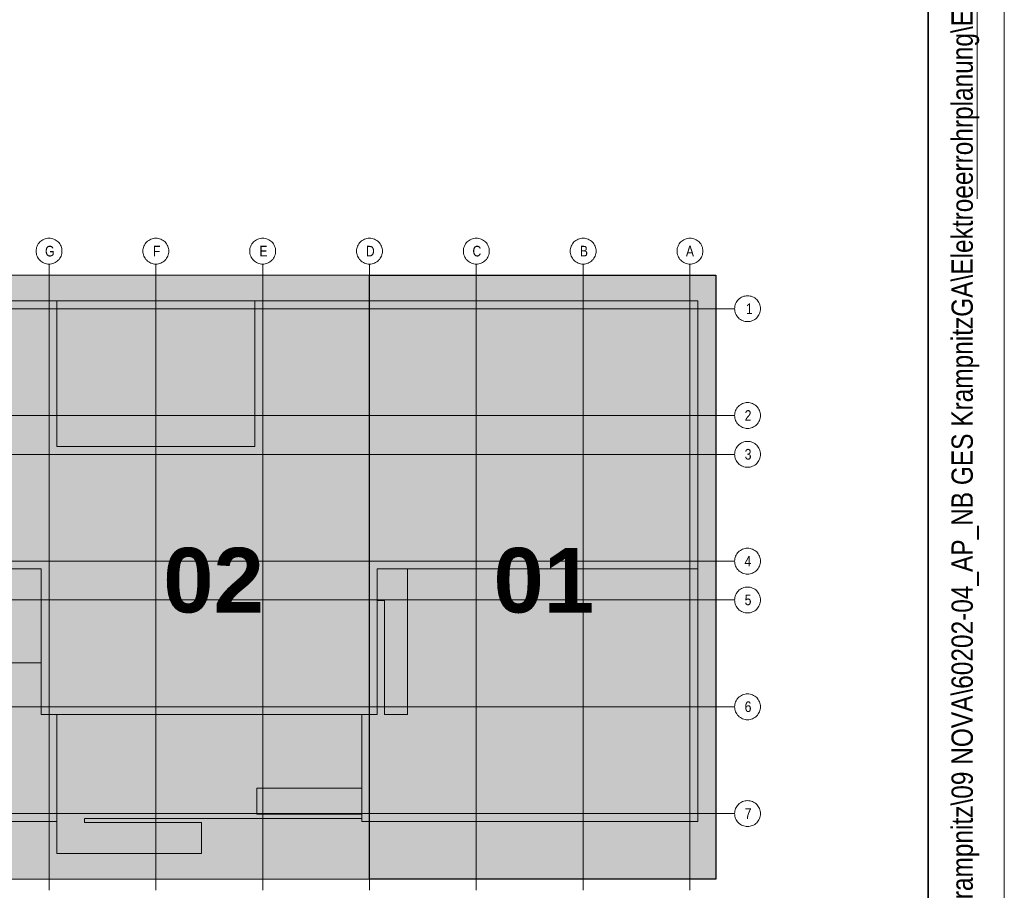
# Model space of a CAD drawing. Extents: x -620 to 3480, y 62 to 1107.
# Tile 45 of 256: x 236 to 300, y 239 to 296. Entities that reach past the tile are written whole.
import ezdxf
from ezdxf.lldxf.tags import DXFTag

# ---------------------------------------------------------------- set-up
doc = ezdxf.new("R2010")
doc.units = 0
doc.layers.get('0').update_dxf_attribs({"lineweight": 35})
for name, color, linetype, lineweight in [('iwb_Plankopf Linie', 7, 'Continuous', 13), ('iwb_Plankopf Rahmen', 7, 'Continuous', 35), ('iwb_Plankopf Text', 7, 'Continuous', 18), ('PK_LP', 7, 'Continuous', 9), ('PK_LP_Achsen', 7, 'STRICHPUNKT2', 5)]:
    doc.layers.add(name, color=color, linetype=linetype, lineweight=lineweight)
for name, color, linetype, lineweight, true_color in [('PK_LP_T01', 1, 'Continuous', 9, 0xff0000), ('PK_LP_T01_Rest', 9, 'Continuous', 9, 0x808080), ('PK_LP_Tennung', 9, 'Continuous', 18, 0x808080)]:
    doc.layers.add(name, color=color, linetype=linetype, lineweight=lineweight, true_color=true_color)
doc.styles.get("Standard").update_dxf_attribs({"font": 'ARIALN.TTF'})
tags = doc.linetypes.add('grob', pattern=[14, 3, -8, 3]).pattern_tags.tags
tags[8:9] = [DXFTag(74, 4), DXFTag(75, 0), DXFTag(340, '0'), DXFTag(46, 0.0), DXFTag(50, 0.0), DXFTag(44, 0.0), DXFTag(45, 0.0)]
tags[6:7] = [DXFTag(74, 4), DXFTag(75, 0), DXFTag(340, '0'), DXFTag(46, 0.0), DXFTag(50, 0.0), DXFTag(44, 0.0), DXFTag(45, 0.0)]
tags[4:5] = [DXFTag(74, 4), DXFTag(75, 0), DXFTag(340, '0'), DXFTag(46, 0.0), DXFTag(50, 0.0), DXFTag(44, 0.0), DXFTag(45, 0.0)]
tags = doc.linetypes.add('STRICHPUNKT2', pattern=[12.7, 6.35, -3.175, 0, -3.175]).pattern_tags.tags
tags[10:11] = [DXFTag(74, 4), DXFTag(75, 0), DXFTag(340, '0'), DXFTag(46, 0.0), DXFTag(50, 0.0), DXFTag(44, 0.0), DXFTag(45, 0.0)]
tags[8:9] = [DXFTag(74, 4), DXFTag(75, 0), DXFTag(340, '0'), DXFTag(46, 0.0), DXFTag(50, 0.0), DXFTag(44, 0.0), DXFTag(45, 0.0)]
tags[6:7] = [DXFTag(74, 4), DXFTag(75, 0), DXFTag(340, '0'), DXFTag(46, 0.0), DXFTag(50, 0.0), DXFTag(44, 0.0), DXFTag(45, 0.0)]
tags[4:5] = [DXFTag(74, 4), DXFTag(75, 0), DXFTag(340, '0'), DXFTag(46, 0.0), DXFTag(50, 0.0), DXFTag(44, 0.0), DXFTag(45, 0.0)]

# ---------------------------------------------------------------- blocks, each defined once
blk = doc.blocks.new('Blockreferenz-A06G9GKR8I')
at = {"color": 0, "linetype": 'ByBlock', "lineweight": -2, "ltscale": 0.13}
blk.add_solid([(258.68, 240.014), (258.68, 279.685), (281.418, 240.014), (281.418, 279.685)], dxfattribs=at)
at = {"layer": 'PK_LP', "linetype": 'grob', "lineweight": 5, "ltscale": 0.13}
for p, q in [((216.605, 279.685), (237.643, 279.685)), ((237.643, 279.685), (258.68, 279.685)), ((237.643, 240.014), (237.643, 279.685)), ((237.643, 279.685), (237.643, 240.014)), ((258.68, 279.685), (258.68, 240.014)), ((237.643, 240.014), (216.605, 240.014)), ((258.68, 240.014), (237.643, 240.014))]:
    blk.add_line(p, q, dxfattribs=at)
at = {"layer": 'PK_LP', "linetype": 'grob', "lineweight": 30, "ltscale": 0.3}
for p, q in [((258.68, 279.685), (281.418, 279.685)), ((258.68, 240.014), (258.68, 279.685)), ((281.418, 279.685), (281.418, 240.014)), ((281.418, 240.014), (258.68, 240.014))]:
    blk.add_line(p, q, dxfattribs=at)
at = {"layer": 'PK_LP', "linetype": 'ByBlock', "lineweight": -2, "ltscale": 0.13}
blk.add_line((258.68, 240.014), (258.68, 279.685), dxfattribs=at)
at = {"layer": 'PK_LP', "linetype": 'ByBlock', "lineweight": 13, "ltscale": 0.13}
for p, q in [((209.085, 277.985), (238.15, 277.985)), ((238.15, 277.985), (251.16, 277.985)), ((238.15, 268.423), (238.15, 277.985)), ((238.15, 277.985), (238.15, 268.423)), ((251.16, 277.985), (251.16, 268.423)), ((251.16, 268.423), (251.16, 277.985)), ((251.16, 277.985), (280.225, 277.985)), ((280.225, 277.985), (280.225, 260.395)), ((251.16, 268.423), (238.15, 268.423)), ((238.15, 268.423), (251.16, 268.423)), ((237.135, 260.395), (217.113, 260.395)), ((237.135, 250.833), (237.135, 260.395)), ((280.225, 260.395), (259.188, 260.395)), ((259.188, 260.395), (259.188, 250.833)), ((261.185, 260.395), (259.188, 260.395)), ((259.188, 260.395), (259.188, 258.319)), ((280.225, 260.395), (259.188, 260.395)), ((259.188, 260.395), (259.188, 250.833)), ((261.185, 250.833), (261.185, 260.395)), ((280.225, 243.82), (280.225, 260.395)), ((259.188, 258.319), (259.655, 258.319)), ((259.655, 258.319), (259.655, 250.833)), ((237.135, 254.222), (221.25, 254.222)), ((237.135, 250.833), (237.135, 254.222)), ((238.15, 250.833), (237.135, 250.833)), ((259.188, 250.833), (237.135, 250.833)), ((238.15, 250.833), (238.15, 241.714)), ((258.173, 250.833), (238.15, 250.833)), ((238.15, 243.82), (238.15, 250.833)), ((258.173, 243.996), (258.173, 250.833)), ((259.188, 250.833), (258.173, 250.833)), ((258.173, 250.833), (258.173, 245.994)), ((259.655, 250.833), (261.185, 250.833)), ((251.288, 245.994), (251.288, 244.294)), ((258.173, 245.994), (251.288, 245.994)), ((216.098, 243.82), (238.15, 243.82)), ((239.976, 243.754), (239.976, 243.996)), ((239.976, 243.996), (258.173, 243.996)), ((247.66, 243.754), (239.976, 243.754)), ((247.66, 241.714), (247.66, 243.754)), ((251.288, 244.294), (258.173, 244.294)), ((258.173, 244.294), (258.173, 243.82)), ((258.173, 243.82), (280.225, 243.82)), ((238.15, 241.714), (247.66, 241.714))]:
    blk.add_line(p, q, dxfattribs=at)
at = {"layer": 'PK_LP_Achsen', "linetype": 'ByBlock', "ltscale": 0.13}
for p, q in [((236.986, 281.797), (237.042, 281.859)), ((237.042, 281.859), (237.103, 281.915)), ((237.103, 281.915), (237.17, 281.964)), ((237.17, 281.964), (237.242, 282.007)), ((237.242, 282.007), (237.317, 282.043)), ((237.317, 282.043), (237.396, 282.071)), ((237.396, 282.071), (237.477, 282.091)), ((237.477, 282.091), (237.559, 282.103)), ((237.559, 282.103), (237.643, 282.108)), ((237.643, 282.108), (237.726, 282.103)), ((237.726, 282.103), (237.809, 282.091)), ((237.809, 282.091), (237.889, 282.071)), ((237.889, 282.071), (237.968, 282.043)), ((237.968, 282.043), (238.043, 282.007)), ((238.043, 282.007), (238.115, 281.964)), ((238.115, 281.964), (238.182, 281.915)), ((238.182, 281.915), (238.244, 281.859)), ((238.244, 281.859), (238.3, 281.797)), ((243.998, 281.797), (244.054, 281.859)), ((244.054, 281.859), (244.116, 281.915)), ((244.116, 281.915), (244.183, 281.964)), ((244.183, 281.964), (244.255, 282.007)), ((244.255, 282.007), (244.33, 282.043)), ((244.33, 282.043), (244.408, 282.071)), ((244.408, 282.071), (244.489, 282.091)), ((244.489, 282.091), (244.572, 282.103)), ((244.572, 282.103), (244.655, 282.108)), ((244.655, 282.108), (244.739, 282.103)), ((244.739, 282.103), (244.821, 282.091)), ((244.821, 282.091), (244.902, 282.071)), ((244.902, 282.071), (244.98, 282.043)), ((244.98, 282.043), (245.056, 282.007)), ((245.056, 282.007), (245.127, 281.964)), ((245.127, 281.964), (245.194, 281.915)), ((245.194, 281.915), (245.256, 281.859)), ((245.256, 281.859), (245.312, 281.797)), ((251.011, 281.797), (251.067, 281.859)), ((251.067, 281.859), (251.128, 281.915)), ((251.128, 281.915), (251.195, 281.964)), ((251.195, 281.964), (251.267, 282.007)), ((251.267, 282.007), (251.342, 282.043)), ((251.342, 282.043), (251.421, 282.071)), ((251.421, 282.071), (251.502, 282.091)), ((251.502, 282.091), (251.584, 282.103)), ((251.584, 282.103), (251.668, 282.108)), ((251.668, 282.108), (251.751, 282.103)), ((251.751, 282.103), (251.834, 282.091)), ((251.834, 282.091), (251.914, 282.071)), ((251.914, 282.071), (251.993, 282.043)), ((251.993, 282.043), (252.068, 282.007)), ((252.068, 282.007), (252.14, 281.964)), ((252.14, 281.964), (252.207, 281.915)), ((252.207, 281.915), (252.269, 281.859)), ((252.269, 281.859), (252.325, 281.797)), ((258.023, 281.797), (258.079, 281.859)), ((258.079, 281.859), (258.141, 281.915)), ((258.141, 281.915), (258.208, 281.964)), ((258.208, 281.964), (258.28, 282.007)), ((258.28, 282.007), (258.355, 282.043)), ((258.355, 282.043), (258.433, 282.071)), ((258.433, 282.071), (258.514, 282.091)), ((258.514, 282.091), (258.597, 282.103)), ((258.597, 282.103), (258.68, 282.108)), ((258.68, 282.108), (258.764, 282.103)), ((258.764, 282.103), (258.846, 282.091)), ((258.846, 282.091), (258.927, 282.071)), ((258.927, 282.071), (259.005, 282.043)), ((259.005, 282.043), (259.081, 282.007)), ((259.081, 282.007), (259.152, 281.964)), ((259.152, 281.964), (259.219, 281.915)), ((259.219, 281.915), (259.281, 281.859)), ((259.281, 281.859), (259.337, 281.797)), ((265.036, 281.797), (265.092, 281.859)), ((265.092, 281.859), (265.153, 281.915)), ((265.153, 281.915), (265.22, 281.964)), ((265.22, 281.964), (265.292, 282.007)), ((265.292, 282.007), (265.367, 282.043)), ((265.367, 282.043), (265.446, 282.071)), ((265.446, 282.071), (265.527, 282.091)), ((265.527, 282.091), (265.609, 282.103)), ((265.609, 282.103), (265.693, 282.108)), ((265.693, 282.108), (265.776, 282.103)), ((265.776, 282.103), (265.859, 282.091)), ((265.859, 282.091), (265.939, 282.071)), ((265.939, 282.071), (266.018, 282.043)), ((266.018, 282.043), (266.093, 282.007)), ((266.093, 282.007), (266.165, 281.964)), ((266.165, 281.964), (266.232, 281.915)), ((266.232, 281.915), (266.294, 281.859)), ((266.294, 281.859), (266.35, 281.797)), ((272.048, 281.797), (272.104, 281.859)), ((272.104, 281.859), (272.166, 281.915)), ((272.166, 281.915), (272.233, 281.964)), ((272.233, 281.964), (272.305, 282.007)), ((272.305, 282.007), (272.38, 282.043)), ((272.38, 282.043), (272.458, 282.071)), ((272.458, 282.071), (272.539, 282.091)), ((272.539, 282.091), (272.622, 282.103)), ((272.622, 282.103), (272.705, 282.108)), ((272.705, 282.108), (272.789, 282.103)), ((272.789, 282.103), (272.871, 282.091)), ((272.871, 282.091), (272.952, 282.071)), ((272.952, 282.071), (273.03, 282.043)), ((273.03, 282.043), (273.106, 282.007)), ((273.106, 282.007), (273.177, 281.964)), ((273.177, 281.964), (273.244, 281.915)), ((273.244, 281.915), (273.306, 281.859)), ((273.306, 281.859), (273.362, 281.797)), ((279.061, 281.797), (279.117, 281.859)), ((279.117, 281.859), (279.178, 281.915)), ((279.178, 281.915), (279.245, 281.964)), ((279.245, 281.964), (279.317, 282.007)), ((279.317, 282.007), (279.392, 282.043)), ((279.392, 282.043), (279.471, 282.071)), ((279.471, 282.071), (279.552, 282.091)), ((279.552, 282.091), (279.634, 282.103)), ((279.634, 282.103), (279.718, 282.108)), ((279.718, 282.108), (279.801, 282.103)), ((279.801, 282.103), (279.884, 282.091)), ((279.884, 282.091), (279.964, 282.071)), ((279.964, 282.071), (280.043, 282.043)), ((280.043, 282.043), (280.118, 282.007)), ((280.118, 282.007), (280.19, 281.964)), ((280.19, 281.964), (280.257, 281.915)), ((280.257, 281.915), (280.319, 281.859)), ((280.319, 281.859), (280.375, 281.797)), ((236.793, 281.258), (236.797, 281.341)), ((236.797, 281.174), (236.793, 281.258)), ((236.797, 281.341), (236.809, 281.423)), ((236.809, 281.092), (236.797, 281.174)), ((236.809, 281.423), (236.829, 281.504)), ((236.829, 281.504), (236.857, 281.583)), ((236.857, 281.583), (236.893, 281.658)), ((236.893, 281.658), (236.936, 281.73)), ((236.936, 281.73), (236.986, 281.797)), ((238.3, 281.797), (238.349, 281.73)), ((238.349, 281.73), (238.392, 281.658)), ((238.392, 281.658), (238.428, 281.583)), ((238.428, 281.583), (238.456, 281.504)), ((238.456, 281.504), (238.476, 281.423)), ((238.476, 281.423), (238.489, 281.341)), ((238.489, 281.174), (238.476, 281.092)), ((238.489, 281.341), (238.493, 281.258)), ((238.493, 281.258), (238.489, 281.174)), ((243.805, 281.258), (243.809, 281.341)), ((243.809, 281.174), (243.805, 281.258)), ((243.809, 281.341), (243.822, 281.423)), ((243.822, 281.092), (243.809, 281.174)), ((243.822, 281.423), (243.842, 281.504)), ((243.842, 281.504), (243.87, 281.583)), ((243.87, 281.583), (243.906, 281.658)), ((243.906, 281.658), (243.948, 281.73)), ((243.948, 281.73), (243.998, 281.797)), ((245.312, 281.797), (245.362, 281.73)), ((245.362, 281.73), (245.405, 281.658)), ((245.405, 281.658), (245.44, 281.583)), ((245.44, 281.583), (245.469, 281.504)), ((245.469, 281.504), (245.489, 281.423)), ((245.489, 281.423), (245.501, 281.341)), ((245.501, 281.174), (245.489, 281.092)), ((245.501, 281.341), (245.505, 281.258)), ((245.505, 281.258), (245.501, 281.174)), ((250.818, 281.258), (250.822, 281.341)), ((250.822, 281.174), (250.818, 281.258)), ((250.822, 281.341), (250.834, 281.423)), ((250.834, 281.092), (250.822, 281.174)), ((250.834, 281.423), (250.854, 281.504)), ((250.854, 281.504), (250.882, 281.583)), ((250.882, 281.583), (250.918, 281.658)), ((250.918, 281.658), (250.961, 281.73)), ((250.961, 281.73), (251.011, 281.797)), ((252.325, 281.797), (252.374, 281.73)), ((252.374, 281.73), (252.417, 281.658)), ((252.417, 281.658), (252.453, 281.583)), ((252.453, 281.583), (252.481, 281.504)), ((252.481, 281.504), (252.501, 281.423)), ((252.501, 281.423), (252.514, 281.341)), ((252.514, 281.174), (252.501, 281.092)), ((252.514, 281.341), (252.518, 281.258)), ((252.518, 281.258), (252.514, 281.174)), ((257.83, 281.258), (257.834, 281.341)), ((257.834, 281.174), (257.83, 281.258)), ((257.834, 281.341), (257.847, 281.423)), ((257.847, 281.092), (257.834, 281.174)), ((257.847, 281.423), (257.867, 281.504)), ((257.867, 281.504), (257.895, 281.583)), ((257.895, 281.583), (257.931, 281.658)), ((257.931, 281.658), (257.973, 281.73)), ((257.973, 281.73), (258.023, 281.797)), ((259.337, 281.797), (259.387, 281.73)), ((259.387, 281.73), (259.43, 281.658)), ((259.43, 281.658), (259.465, 281.583)), ((259.465, 281.583), (259.494, 281.504)), ((259.494, 281.504), (259.514, 281.423)), ((259.514, 281.423), (259.526, 281.341)), ((259.526, 281.174), (259.514, 281.092)), ((259.526, 281.341), (259.53, 281.258)), ((259.53, 281.258), (259.526, 281.174)), ((264.843, 281.258), (264.847, 281.341)), ((264.847, 281.174), (264.843, 281.258)), ((264.847, 281.341), (264.859, 281.423)), ((264.859, 281.092), (264.847, 281.174)), ((264.859, 281.423), (264.879, 281.504)), ((264.879, 281.504), (264.907, 281.583)), ((264.907, 281.583), (264.943, 281.658)), ((264.943, 281.658), (264.986, 281.73)), ((264.986, 281.73), (265.036, 281.797)), ((266.35, 281.797), (266.399, 281.73)), ((266.399, 281.73), (266.442, 281.658)), ((266.442, 281.658), (266.478, 281.583)), ((266.478, 281.583), (266.506, 281.504)), ((266.506, 281.504), (266.526, 281.423)), ((266.526, 281.423), (266.539, 281.341)), ((266.539, 281.174), (266.526, 281.092)), ((266.539, 281.341), (266.543, 281.258)), ((266.543, 281.258), (266.539, 281.174)), ((271.855, 281.258), (271.859, 281.341)), ((271.859, 281.174), (271.855, 281.258)), ((271.859, 281.341), (271.872, 281.423)), ((271.872, 281.092), (271.859, 281.174)), ((271.872, 281.423), (271.892, 281.504)), ((271.892, 281.504), (271.92, 281.583)), ((271.92, 281.583), (271.956, 281.658)), ((271.956, 281.658), (271.998, 281.73)), ((271.998, 281.73), (272.048, 281.797)), ((273.362, 281.797), (273.412, 281.73)), ((273.412, 281.73), (273.455, 281.658)), ((273.455, 281.658), (273.49, 281.583)), ((273.49, 281.583), (273.519, 281.504)), ((273.519, 281.504), (273.539, 281.423)), ((273.539, 281.423), (273.551, 281.341)), ((273.551, 281.174), (273.539, 281.092)), ((273.551, 281.341), (273.555, 281.258)), ((273.555, 281.258), (273.551, 281.174)), ((278.868, 281.258), (278.872, 281.341)), ((278.872, 281.174), (278.868, 281.258)), ((278.872, 281.341), (278.884, 281.423)), ((278.884, 281.092), (278.872, 281.174)), ((278.884, 281.423), (278.904, 281.504)), ((278.904, 281.504), (278.932, 281.583)), ((278.932, 281.583), (278.968, 281.658)), ((278.968, 281.658), (279.011, 281.73)), ((279.011, 281.73), (279.061, 281.797)), ((280.375, 281.797), (280.424, 281.73)), ((280.424, 281.73), (280.467, 281.658)), ((280.467, 281.658), (280.503, 281.583)), ((280.503, 281.583), (280.531, 281.504)), ((280.531, 281.504), (280.551, 281.423)), ((280.551, 281.423), (280.564, 281.341)), ((280.564, 281.174), (280.551, 281.092)), ((280.564, 281.341), (280.568, 281.258)), ((280.568, 281.258), (280.564, 281.174)), ((236.829, 281.011), (236.809, 281.092)), ((236.857, 280.932), (236.829, 281.011)), ((236.893, 280.857), (236.857, 280.932)), ((236.936, 280.785), (236.893, 280.857)), ((236.986, 280.718), (236.936, 280.785)), ((237.042, 280.656), (236.986, 280.718)), ((237.103, 280.6), (237.042, 280.656)), ((237.17, 280.551), (237.103, 280.6)), ((237.242, 280.508), (237.17, 280.551)), ((238.115, 280.551), (238.043, 280.508)), ((238.182, 280.6), (238.115, 280.551)), ((238.244, 280.656), (238.182, 280.6)), ((238.3, 280.718), (238.244, 280.656)), ((238.349, 280.785), (238.3, 280.718)), ((238.392, 280.857), (238.349, 280.785)), ((238.428, 280.932), (238.392, 280.857)), ((238.456, 281.011), (238.428, 280.932)), ((238.476, 281.092), (238.456, 281.011)), ((243.842, 281.011), (243.822, 281.092)), ((243.87, 280.932), (243.842, 281.011)), ((243.906, 280.857), (243.87, 280.932)), ((243.948, 280.785), (243.906, 280.857)), ((243.998, 280.718), (243.948, 280.785)), ((244.054, 280.656), (243.998, 280.718)), ((244.116, 280.6), (244.054, 280.656)), ((244.183, 280.551), (244.116, 280.6)), ((244.255, 280.508), (244.183, 280.551)), ((245.127, 280.551), (245.056, 280.508)), ((245.194, 280.6), (245.127, 280.551)), ((245.256, 280.656), (245.194, 280.6)), ((245.312, 280.718), (245.256, 280.656)), ((245.362, 280.785), (245.312, 280.718)), ((245.405, 280.857), (245.362, 280.785)), ((245.44, 280.932), (245.405, 280.857)), ((245.469, 281.011), (245.44, 280.932)), ((245.489, 281.092), (245.469, 281.011)), ((250.854, 281.011), (250.834, 281.092)), ((250.882, 280.932), (250.854, 281.011)), ((250.918, 280.857), (250.882, 280.932)), ((250.961, 280.785), (250.918, 280.857)), ((251.011, 280.718), (250.961, 280.785)), ((251.067, 280.656), (251.011, 280.718)), ((251.128, 280.6), (251.067, 280.656)), ((251.195, 280.551), (251.128, 280.6)), ((251.267, 280.508), (251.195, 280.551)), ((252.14, 280.551), (252.068, 280.508)), ((252.207, 280.6), (252.14, 280.551)), ((252.269, 280.656), (252.207, 280.6)), ((252.325, 280.718), (252.269, 280.656)), ((252.374, 280.785), (252.325, 280.718)), ((252.417, 280.857), (252.374, 280.785)), ((252.453, 280.932), (252.417, 280.857)), ((252.481, 281.011), (252.453, 280.932)), ((252.501, 281.092), (252.481, 281.011)), ((257.867, 281.011), (257.847, 281.092)), ((257.895, 280.932), (257.867, 281.011)), ((257.931, 280.857), (257.895, 280.932)), ((257.973, 280.785), (257.931, 280.857)), ((258.023, 280.718), (257.973, 280.785)), ((258.079, 280.656), (258.023, 280.718)), ((258.141, 280.6), (258.079, 280.656)), ((258.208, 280.551), (258.141, 280.6)), ((258.28, 280.508), (258.208, 280.551)), ((259.152, 280.551), (259.081, 280.508)), ((259.219, 280.6), (259.152, 280.551)), ((259.281, 280.656), (259.219, 280.6)), ((259.337, 280.718), (259.281, 280.656)), ((259.387, 280.785), (259.337, 280.718)), ((259.43, 280.857), (259.387, 280.785)), ((259.465, 280.932), (259.43, 280.857)), ((259.494, 281.011), (259.465, 280.932)), ((259.514, 281.092), (259.494, 281.011)), ((264.879, 281.011), (264.859, 281.092)), ((264.907, 280.932), (264.879, 281.011)), ((264.943, 280.857), (264.907, 280.932)), ((264.986, 280.785), (264.943, 280.857)), ((265.036, 280.718), (264.986, 280.785)), ((265.092, 280.656), (265.036, 280.718)), ((265.153, 280.6), (265.092, 280.656)), ((265.22, 280.551), (265.153, 280.6)), ((265.292, 280.508), (265.22, 280.551)), ((266.165, 280.551), (266.093, 280.508)), ((266.232, 280.6), (266.165, 280.551)), ((266.294, 280.656), (266.232, 280.6)), ((266.35, 280.718), (266.294, 280.656)), ((266.399, 280.785), (266.35, 280.718)), ((266.442, 280.857), (266.399, 280.785)), ((266.478, 280.932), (266.442, 280.857)), ((266.506, 281.011), (266.478, 280.932)), ((266.526, 281.092), (266.506, 281.011)), ((271.892, 281.011), (271.872, 281.092)), ((271.92, 280.932), (271.892, 281.011)), ((271.956, 280.857), (271.92, 280.932)), ((271.998, 280.785), (271.956, 280.857)), ((272.048, 280.718), (271.998, 280.785)), ((272.104, 280.656), (272.048, 280.718)), ((272.166, 280.6), (272.104, 280.656)), ((272.233, 280.551), (272.166, 280.6)), ((272.305, 280.508), (272.233, 280.551)), ((273.177, 280.551), (273.106, 280.508)), ((273.244, 280.6), (273.177, 280.551)), ((273.306, 280.656), (273.244, 280.6)), ((273.362, 280.718), (273.306, 280.656)), ((273.412, 280.785), (273.362, 280.718)), ((273.455, 280.857), (273.412, 280.785)), ((273.49, 280.932), (273.455, 280.857)), ((273.519, 281.011), (273.49, 280.932)), ((273.539, 281.092), (273.519, 281.011)), ((278.904, 281.011), (278.884, 281.092)), ((278.932, 280.932), (278.904, 281.011)), ((278.968, 280.857), (278.932, 280.932)), ((279.011, 280.785), (278.968, 280.857)), ((279.061, 280.718), (279.011, 280.785)), ((279.117, 280.656), (279.061, 280.718)), ((279.178, 280.6), (279.117, 280.656)), ((279.245, 280.551), (279.178, 280.6)), ((279.317, 280.508), (279.245, 280.551)), ((280.19, 280.551), (280.118, 280.508)), ((280.257, 280.6), (280.19, 280.551)), ((280.319, 280.656), (280.257, 280.6)), ((280.375, 280.718), (280.319, 280.656)), ((280.424, 280.785), (280.375, 280.718)), ((280.467, 280.857), (280.424, 280.785)), ((280.503, 280.932), (280.467, 280.857)), ((280.531, 281.011), (280.503, 280.932)), ((280.551, 281.092), (280.531, 281.011)), ((237.317, 280.472), (237.242, 280.508)), ((237.396, 280.444), (237.317, 280.472)), ((237.477, 280.424), (237.396, 280.444)), ((237.559, 280.412), (237.477, 280.424)), ((237.643, 280.408), (237.559, 280.412)), ((237.726, 280.412), (237.643, 280.408)), ((237.809, 280.424), (237.726, 280.412)), ((237.889, 280.444), (237.809, 280.424)), ((237.968, 280.472), (237.889, 280.444)), ((238.043, 280.508), (237.968, 280.472)), ((244.33, 280.472), (244.255, 280.508)), ((244.408, 280.444), (244.33, 280.472)), ((244.489, 280.424), (244.408, 280.444)), ((244.572, 280.412), (244.489, 280.424)), ((244.655, 280.408), (244.572, 280.412)), ((244.739, 280.412), (244.655, 280.408)), ((244.821, 280.424), (244.739, 280.412)), ((244.902, 280.444), (244.821, 280.424)), ((244.98, 280.472), (244.902, 280.444)), ((245.056, 280.508), (244.98, 280.472)), ((251.342, 280.472), (251.267, 280.508)), ((251.421, 280.444), (251.342, 280.472)), ((251.502, 280.424), (251.421, 280.444)), ((251.584, 280.412), (251.502, 280.424)), ((251.668, 280.408), (251.584, 280.412)), ((251.751, 280.412), (251.668, 280.408)), ((251.834, 280.424), (251.751, 280.412)), ((251.914, 280.444), (251.834, 280.424)), ((251.993, 280.472), (251.914, 280.444)), ((252.068, 280.508), (251.993, 280.472)), ((258.355, 280.472), (258.28, 280.508)), ((258.433, 280.444), (258.355, 280.472)), ((258.514, 280.424), (258.433, 280.444)), ((258.597, 280.412), (258.514, 280.424)), ((258.68, 280.408), (258.597, 280.412)), ((258.764, 280.412), (258.68, 280.408)), ((258.846, 280.424), (258.764, 280.412)), ((258.927, 280.444), (258.846, 280.424)), ((259.005, 280.472), (258.927, 280.444)), ((259.081, 280.508), (259.005, 280.472)), ((265.367, 280.472), (265.292, 280.508)), ((265.446, 280.444), (265.367, 280.472)), ((265.527, 280.424), (265.446, 280.444)), ((265.609, 280.412), (265.527, 280.424)), ((265.693, 280.408), (265.609, 280.412)), ((265.776, 280.412), (265.693, 280.408)), ((265.859, 280.424), (265.776, 280.412)), ((265.939, 280.444), (265.859, 280.424)), ((266.018, 280.472), (265.939, 280.444)), ((266.093, 280.508), (266.018, 280.472)), ((272.38, 280.472), (272.305, 280.508)), ((272.458, 280.444), (272.38, 280.472)), ((272.539, 280.424), (272.458, 280.444)), ((272.622, 280.412), (272.539, 280.424)), ((272.705, 280.408), (272.622, 280.412)), ((272.789, 280.412), (272.705, 280.408)), ((272.871, 280.424), (272.789, 280.412)), ((272.952, 280.444), (272.871, 280.424)), ((273.03, 280.472), (272.952, 280.444)), ((273.106, 280.508), (273.03, 280.472)), ((279.392, 280.472), (279.317, 280.508)), ((279.471, 280.444), (279.392, 280.472)), ((279.552, 280.424), (279.471, 280.444)), ((279.634, 280.412), (279.552, 280.424)), ((279.718, 280.408), (279.634, 280.412)), ((279.801, 280.412), (279.718, 280.408)), ((279.884, 280.424), (279.801, 280.412)), ((279.964, 280.444), (279.884, 280.424)), ((280.043, 280.472), (279.964, 280.444)), ((280.118, 280.508), (280.043, 280.472)), ((282.748, 277.878), (282.791, 277.95)), ((282.791, 277.95), (282.841, 278.017)), ((282.841, 278.017), (282.897, 278.079)), ((282.897, 278.079), (282.958, 278.135)), ((282.958, 278.135), (283.025, 278.184)), ((283.025, 278.184), (283.097, 278.227)), ((283.097, 278.227), (283.172, 278.263)), ((283.172, 278.263), (283.251, 278.291)), ((283.251, 278.291), (283.332, 278.311)), ((283.332, 278.311), (283.414, 278.323)), ((283.414, 278.323), (283.498, 278.328)), ((283.498, 278.328), (283.581, 278.323)), ((283.581, 278.323), (283.663, 278.311)), ((283.663, 278.311), (283.744, 278.291)), ((283.744, 278.291), (283.823, 278.263)), ((283.823, 278.263), (283.898, 278.227)), ((283.898, 278.227), (283.97, 278.184)), ((283.97, 278.184), (284.037, 278.135)), ((284.037, 278.135), (284.099, 278.079)), ((284.099, 278.079), (284.155, 278.017)), ((284.155, 278.017), (284.204, 277.95)), ((284.204, 277.95), (284.247, 277.878)), ((282.648, 277.478), (282.652, 277.561)), ((282.652, 277.394), (282.648, 277.478)), ((282.652, 277.561), (282.664, 277.643)), ((282.664, 277.312), (282.652, 277.394)), ((282.664, 277.643), (282.684, 277.724)), ((282.684, 277.231), (282.664, 277.312)), ((282.684, 277.724), (282.712, 277.803)), ((282.712, 277.803), (282.748, 277.878)), ((284.247, 277.878), (284.283, 277.803)), ((284.283, 277.803), (284.311, 277.724)), ((284.311, 277.724), (284.331, 277.643)), ((284.331, 277.312), (284.311, 277.231)), ((284.331, 277.643), (284.344, 277.561)), ((284.344, 277.394), (284.331, 277.312)), ((284.344, 277.561), (284.348, 277.478)), ((284.348, 277.478), (284.344, 277.394)), ((282.712, 277.152), (282.684, 277.231)), ((282.748, 277.077), (282.712, 277.152)), ((282.791, 277.005), (282.748, 277.077)), ((282.841, 276.938), (282.791, 277.005)), ((282.897, 276.877), (282.841, 276.938)), ((282.958, 276.82), (282.897, 276.877)), ((283.025, 276.771), (282.958, 276.82)), ((283.097, 276.728), (283.025, 276.771)), ((283.172, 276.692), (283.097, 276.728)), ((283.251, 276.664), (283.172, 276.692)), ((283.332, 276.644), (283.251, 276.664)), ((283.744, 276.664), (283.663, 276.644)), ((283.823, 276.692), (283.744, 276.664)), ((283.898, 276.728), (283.823, 276.692)), ((283.97, 276.771), (283.898, 276.728)), ((284.037, 276.82), (283.97, 276.771)), ((284.099, 276.877), (284.037, 276.82)), ((284.155, 276.938), (284.099, 276.877)), ((284.204, 277.005), (284.155, 276.938)), ((284.247, 277.077), (284.204, 277.005)), ((284.283, 277.152), (284.247, 277.077)), ((284.311, 277.231), (284.283, 277.152)), ((283.414, 276.632), (283.332, 276.644)), ((283.498, 276.628), (283.414, 276.632)), ((283.581, 276.632), (283.498, 276.628)), ((283.663, 276.644), (283.581, 276.632)), ((282.712, 270.79), (282.748, 270.866)), ((282.748, 270.866), (282.791, 270.937)), ((282.791, 270.937), (282.841, 271.004)), ((282.841, 271.004), (282.897, 271.066)), ((282.897, 271.066), (282.958, 271.122)), ((282.958, 271.122), (283.025, 271.172)), ((283.025, 271.172), (283.097, 271.215)), ((283.097, 271.215), (283.172, 271.25)), ((283.172, 271.25), (283.251, 271.278)), ((283.251, 271.278), (283.332, 271.299)), ((283.332, 271.299), (283.414, 271.311)), ((283.414, 271.311), (283.498, 271.315)), ((283.498, 271.315), (283.581, 271.311)), ((283.581, 271.311), (283.663, 271.299)), ((283.663, 271.299), (283.744, 271.278)), ((283.744, 271.278), (283.823, 271.25)), ((283.823, 271.25), (283.898, 271.215)), ((283.898, 271.215), (283.97, 271.172)), ((283.97, 271.172), (284.037, 271.122)), ((284.037, 271.122), (284.099, 271.066)), ((284.099, 271.066), (284.155, 271.004)), ((284.155, 271.004), (284.204, 270.937)), ((284.204, 270.937), (284.247, 270.866)), ((284.247, 270.866), (284.283, 270.79)), ((282.648, 270.465), (282.652, 270.548)), ((282.652, 270.382), (282.648, 270.465)), ((282.652, 270.548), (282.664, 270.631)), ((282.664, 270.299), (282.652, 270.382)), ((282.664, 270.631), (282.684, 270.712)), ((282.684, 270.218), (282.664, 270.299)), ((282.684, 270.712), (282.712, 270.79)), ((282.712, 270.14), (282.684, 270.218)), ((284.283, 270.79), (284.311, 270.712)), ((284.311, 270.218), (284.283, 270.14)), ((284.311, 270.712), (284.331, 270.631)), ((284.331, 270.299), (284.311, 270.218)), ((284.331, 270.631), (284.344, 270.548)), ((284.344, 270.382), (284.331, 270.299)), ((284.344, 270.548), (284.348, 270.465)), ((284.348, 270.465), (284.344, 270.382)), ((282.748, 270.064), (282.712, 270.14)), ((282.791, 269.993), (282.748, 270.064)), ((282.841, 269.926), (282.791, 269.993)), ((282.897, 269.864), (282.841, 269.926)), ((282.958, 269.808), (282.897, 269.864)), ((283.025, 269.758), (282.958, 269.808)), ((283.097, 269.715), (283.025, 269.758)), ((283.172, 269.68), (283.097, 269.715)), ((283.251, 269.652), (283.172, 269.68)), ((283.332, 269.631), (283.251, 269.652)), ((283.414, 269.619), (283.332, 269.631)), ((283.498, 269.615), (283.414, 269.619)), ((283.581, 269.619), (283.498, 269.615)), ((283.663, 269.631), (283.581, 269.619)), ((283.744, 269.652), (283.663, 269.631)), ((283.823, 269.68), (283.744, 269.652)), ((283.898, 269.715), (283.823, 269.68)), ((283.97, 269.758), (283.898, 269.715)), ((284.037, 269.808), (283.97, 269.758)), ((284.099, 269.864), (284.037, 269.808)), ((284.155, 269.926), (284.099, 269.864)), ((284.204, 269.993), (284.155, 269.926)), ((284.247, 270.064), (284.204, 269.993)), ((284.283, 270.14), (284.247, 270.064)), ((282.712, 268.24), (282.748, 268.316)), ((282.748, 268.316), (282.791, 268.387)), ((282.791, 268.387), (282.841, 268.454)), ((282.841, 268.454), (282.897, 268.516)), ((282.897, 268.516), (282.958, 268.572)), ((282.958, 268.572), (283.025, 268.622)), ((283.025, 268.622), (283.097, 268.665)), ((283.097, 268.665), (283.172, 268.7)), ((283.172, 268.7), (283.251, 268.728)), ((283.251, 268.728), (283.332, 268.749)), ((283.332, 268.749), (283.414, 268.761)), ((283.414, 268.761), (283.498, 268.765)), ((283.498, 268.765), (283.581, 268.761)), ((283.581, 268.761), (283.663, 268.749)), ((283.663, 268.749), (283.744, 268.728)), ((283.744, 268.728), (283.823, 268.7)), ((283.823, 268.7), (283.898, 268.665)), ((283.898, 268.665), (283.97, 268.622)), ((283.97, 268.622), (284.037, 268.572)), ((284.037, 268.572), (284.099, 268.516)), ((284.099, 268.516), (284.155, 268.454)), ((284.155, 268.454), (284.204, 268.387)), ((284.204, 268.387), (284.247, 268.316)), ((284.247, 268.316), (284.283, 268.24)), ((282.648, 267.915), (282.652, 267.998)), ((282.652, 267.832), (282.648, 267.915)), ((282.652, 267.998), (282.664, 268.081)), ((282.664, 267.749), (282.652, 267.832)), ((282.664, 268.081), (282.684, 268.162)), ((282.684, 267.668), (282.664, 267.749)), ((282.684, 268.162), (282.712, 268.24)), ((282.712, 267.59), (282.684, 267.668)), ((284.283, 268.24), (284.311, 268.162)), ((284.311, 267.668), (284.283, 267.59)), ((284.311, 268.162), (284.331, 268.081)), ((284.331, 267.749), (284.311, 267.668)), ((284.331, 268.081), (284.344, 267.998)), ((284.344, 267.832), (284.331, 267.749)), ((284.344, 267.998), (284.348, 267.915)), ((284.348, 267.915), (284.344, 267.832)), ((282.748, 267.514), (282.712, 267.59)), ((282.791, 267.443), (282.748, 267.514)), ((282.841, 267.376), (282.791, 267.443)), ((282.897, 267.314), (282.841, 267.376)), ((282.958, 267.258), (282.897, 267.314)), ((283.025, 267.208), (282.958, 267.258)), ((283.097, 267.165), (283.025, 267.208)), ((283.172, 267.13), (283.097, 267.165)), ((283.251, 267.102), (283.172, 267.13)), ((283.332, 267.081), (283.251, 267.102)), ((283.414, 267.069), (283.332, 267.081)), ((283.498, 267.065), (283.414, 267.069)), ((283.581, 267.069), (283.498, 267.065)), ((283.663, 267.081), (283.581, 267.069)), ((283.744, 267.102), (283.663, 267.081)), ((283.823, 267.13), (283.744, 267.102)), ((283.898, 267.165), (283.823, 267.13)), ((283.97, 267.208), (283.898, 267.165)), ((284.037, 267.258), (283.97, 267.208)), ((284.099, 267.314), (284.037, 267.258)), ((284.155, 267.376), (284.099, 267.314)), ((284.204, 267.443), (284.155, 267.376)), ((284.247, 267.514), (284.204, 267.443)), ((284.283, 267.59), (284.247, 267.514)), ((282.664, 261.068), (282.684, 261.149)), ((282.684, 261.149), (282.712, 261.228)), ((282.712, 261.228), (282.748, 261.303)), ((282.748, 261.303), (282.791, 261.375)), ((282.791, 261.375), (282.841, 261.442)), ((282.841, 261.442), (282.897, 261.504)), ((282.897, 261.504), (282.958, 261.56)), ((282.958, 261.56), (283.025, 261.609)), ((283.025, 261.609), (283.097, 261.652)), ((283.097, 261.652), (283.172, 261.688)), ((283.172, 261.688), (283.251, 261.716)), ((283.251, 261.716), (283.332, 261.736)), ((283.332, 261.736), (283.414, 261.748)), ((283.414, 261.748), (283.498, 261.753)), ((283.498, 261.753), (283.581, 261.748)), ((283.581, 261.748), (283.663, 261.736)), ((283.663, 261.736), (283.744, 261.716)), ((283.744, 261.716), (283.823, 261.688)), ((283.823, 261.688), (283.898, 261.652)), ((283.898, 261.652), (283.97, 261.609)), ((283.97, 261.609), (284.037, 261.56)), ((284.037, 261.56), (284.099, 261.504)), ((284.099, 261.504), (284.155, 261.442)), ((284.155, 261.442), (284.204, 261.375)), ((284.204, 261.375), (284.247, 261.303)), ((284.247, 261.303), (284.283, 261.228)), ((284.283, 261.228), (284.311, 261.149)), ((284.311, 261.149), (284.331, 261.068)), ((282.648, 260.903), (282.652, 260.986)), ((282.652, 260.819), (282.648, 260.903)), ((282.652, 260.986), (282.664, 261.068)), ((282.664, 260.737), (282.652, 260.819)), ((282.684, 260.656), (282.664, 260.737)), ((282.712, 260.577), (282.684, 260.656)), ((282.748, 260.502), (282.712, 260.577)), ((282.791, 260.43), (282.748, 260.502)), ((284.247, 260.502), (284.204, 260.43)), ((284.283, 260.577), (284.247, 260.502)), ((284.311, 260.656), (284.283, 260.577)), ((284.331, 260.737), (284.311, 260.656)), ((284.331, 261.068), (284.344, 260.986)), ((284.344, 260.819), (284.331, 260.737)), ((284.344, 260.986), (284.348, 260.903)), ((284.348, 260.903), (284.344, 260.819)), ((282.841, 260.363), (282.791, 260.43)), ((282.897, 260.302), (282.841, 260.363)), ((282.958, 260.245), (282.897, 260.302)), ((283.025, 260.196), (282.958, 260.245)), ((283.097, 260.153), (283.025, 260.196)), ((283.172, 260.117), (283.097, 260.153)), ((283.251, 260.089), (283.172, 260.117)), ((283.332, 260.069), (283.251, 260.089)), ((283.414, 260.057), (283.332, 260.069)), ((283.498, 260.053), (283.414, 260.057)), ((283.581, 260.057), (283.498, 260.053)), ((283.663, 260.069), (283.581, 260.057)), ((283.744, 260.089), (283.663, 260.069)), ((283.823, 260.117), (283.744, 260.089)), ((283.898, 260.153), (283.823, 260.117)), ((283.97, 260.196), (283.898, 260.153)), ((284.037, 260.245), (283.97, 260.196)), ((284.099, 260.302), (284.037, 260.245)), ((284.155, 260.363), (284.099, 260.302)), ((284.204, 260.43), (284.155, 260.363)), ((283.332, 259.186), (283.414, 259.198)), ((283.414, 259.198), (283.498, 259.203)), ((283.498, 259.203), (283.581, 259.198)), ((283.581, 259.198), (283.663, 259.186)), ((282.664, 258.518), (282.684, 258.599)), ((282.684, 258.599), (282.712, 258.678)), ((282.712, 258.678), (282.748, 258.753)), ((282.748, 258.753), (282.791, 258.825)), ((282.791, 258.825), (282.841, 258.892)), ((282.841, 258.892), (282.897, 258.954)), ((282.897, 258.954), (282.958, 259.01)), ((282.958, 259.01), (283.025, 259.059)), ((283.025, 259.059), (283.097, 259.102)), ((283.097, 259.102), (283.172, 259.138)), ((283.172, 259.138), (283.251, 259.166)), ((283.251, 259.166), (283.332, 259.186)), ((283.663, 259.186), (283.744, 259.166)), ((283.744, 259.166), (283.823, 259.138)), ((283.823, 259.138), (283.898, 259.102)), ((283.898, 259.102), (283.97, 259.059)), ((283.97, 259.059), (284.037, 259.01)), ((284.037, 259.01), (284.099, 258.954)), ((284.099, 258.954), (284.155, 258.892)), ((284.155, 258.892), (284.204, 258.825)), ((284.204, 258.825), (284.247, 258.753)), ((284.247, 258.753), (284.283, 258.678)), ((284.283, 258.678), (284.311, 258.599)), ((284.311, 258.599), (284.331, 258.518)), ((282.648, 258.353), (282.652, 258.436)), ((282.652, 258.269), (282.648, 258.353)), ((282.652, 258.436), (282.664, 258.518)), ((282.664, 258.187), (282.652, 258.269)), ((282.684, 258.106), (282.664, 258.187)), ((282.712, 258.027), (282.684, 258.106)), ((282.748, 257.952), (282.712, 258.027)), ((282.791, 257.88), (282.748, 257.952)), ((284.247, 257.952), (284.204, 257.88)), ((284.283, 258.027), (284.247, 257.952)), ((284.311, 258.106), (284.283, 258.027)), ((284.331, 258.187), (284.311, 258.106)), ((284.331, 258.518), (284.344, 258.436)), ((284.344, 258.269), (284.331, 258.187)), ((284.344, 258.436), (284.348, 258.353)), ((284.348, 258.353), (284.344, 258.269)), ((282.841, 257.813), (282.791, 257.88)), ((282.897, 257.752), (282.841, 257.813)), ((282.958, 257.695), (282.897, 257.752)), ((283.025, 257.646), (282.958, 257.695)), ((283.097, 257.603), (283.025, 257.646)), ((283.172, 257.567), (283.097, 257.603)), ((283.251, 257.539), (283.172, 257.567)), ((283.332, 257.519), (283.251, 257.539)), ((283.414, 257.507), (283.332, 257.519)), ((283.498, 257.503), (283.414, 257.507)), ((283.581, 257.507), (283.498, 257.503)), ((283.663, 257.519), (283.581, 257.507)), ((283.744, 257.539), (283.663, 257.519)), ((283.823, 257.567), (283.744, 257.539)), ((283.898, 257.603), (283.823, 257.567)), ((283.97, 257.646), (283.898, 257.603)), ((284.037, 257.695), (283.97, 257.646)), ((284.099, 257.752), (284.037, 257.695)), ((284.155, 257.813), (284.099, 257.752)), ((284.204, 257.88), (284.155, 257.813)), ((283.025, 252.047), (283.097, 252.09)), ((283.097, 252.09), (283.172, 252.125)), ((283.172, 252.125), (283.251, 252.153)), ((283.251, 252.153), (283.332, 252.174)), ((283.332, 252.174), (283.414, 252.186)), ((283.414, 252.186), (283.498, 252.19)), ((283.498, 252.19), (283.581, 252.186)), ((283.581, 252.186), (283.663, 252.174)), ((283.663, 252.174), (283.744, 252.153)), ((283.744, 252.153), (283.823, 252.125)), ((283.823, 252.125), (283.898, 252.09)), ((283.898, 252.09), (283.97, 252.047)), ((282.652, 251.423), (282.664, 251.506)), ((282.664, 251.506), (282.684, 251.587)), ((282.684, 251.587), (282.712, 251.665)), ((282.712, 251.665), (282.748, 251.741)), ((282.748, 251.741), (282.791, 251.812)), ((282.791, 251.812), (282.841, 251.879)), ((282.841, 251.879), (282.897, 251.941)), ((282.897, 251.941), (282.958, 251.997)), ((282.958, 251.997), (283.025, 252.047)), ((283.97, 252.047), (284.037, 251.997)), ((284.037, 251.997), (284.099, 251.941)), ((284.099, 251.941), (284.155, 251.879)), ((284.155, 251.879), (284.204, 251.812)), ((284.204, 251.812), (284.247, 251.741)), ((284.247, 251.741), (284.283, 251.665)), ((284.283, 251.665), (284.311, 251.587)), ((284.311, 251.587), (284.331, 251.506)), ((284.331, 251.506), (284.344, 251.423)), ((282.648, 251.34), (282.652, 251.423)), ((282.652, 251.257), (282.648, 251.34)), ((282.664, 251.174), (282.652, 251.257)), ((282.684, 251.093), (282.664, 251.174)), ((282.712, 251.015), (282.684, 251.093)), ((282.748, 250.939), (282.712, 251.015)), ((282.791, 250.868), (282.748, 250.939)), ((282.841, 250.801), (282.791, 250.868)), ((282.897, 250.739), (282.841, 250.801)), ((284.155, 250.801), (284.099, 250.739)), ((284.204, 250.868), (284.155, 250.801)), ((284.247, 250.939), (284.204, 250.868)), ((284.283, 251.015), (284.247, 250.939)), ((284.311, 251.093), (284.283, 251.015)), ((284.331, 251.174), (284.311, 251.093)), ((284.344, 251.257), (284.331, 251.174)), ((284.344, 251.423), (284.348, 251.34)), ((284.348, 251.34), (284.344, 251.257)), ((282.958, 250.683), (282.897, 250.739)), ((283.025, 250.633), (282.958, 250.683)), ((283.097, 250.59), (283.025, 250.633)), ((283.172, 250.555), (283.097, 250.59)), ((283.251, 250.527), (283.172, 250.555)), ((283.332, 250.506), (283.251, 250.527)), ((283.414, 250.494), (283.332, 250.506)), ((283.498, 250.49), (283.414, 250.494)), ((283.581, 250.494), (283.498, 250.49)), ((283.663, 250.506), (283.581, 250.494)), ((283.744, 250.527), (283.663, 250.506)), ((283.823, 250.555), (283.744, 250.527)), ((283.898, 250.59), (283.823, 250.555)), ((283.97, 250.633), (283.898, 250.59)), ((284.037, 250.683), (283.97, 250.633)), ((284.099, 250.739), (284.037, 250.683)), ((282.897, 244.929), (282.958, 244.985)), ((282.958, 244.985), (283.025, 245.034)), ((283.025, 245.034), (283.097, 245.077)), ((283.097, 245.077), (283.172, 245.113)), ((283.172, 245.113), (283.251, 245.141)), ((283.251, 245.141), (283.332, 245.161)), ((283.332, 245.161), (283.414, 245.173)), ((283.414, 245.173), (283.498, 245.178)), ((283.498, 245.178), (283.581, 245.173)), ((283.581, 245.173), (283.663, 245.161)), ((283.663, 245.161), (283.744, 245.141)), ((283.744, 245.141), (283.823, 245.113)), ((283.823, 245.113), (283.898, 245.077)), ((283.898, 245.077), (283.97, 245.034)), ((283.97, 245.034), (284.037, 244.985)), ((284.037, 244.985), (284.099, 244.929)), ((282.648, 244.328), (282.652, 244.411)), ((282.652, 244.244), (282.648, 244.328)), ((282.652, 244.411), (282.664, 244.493)), ((282.664, 244.493), (282.684, 244.574)), ((282.684, 244.574), (282.712, 244.653)), ((282.712, 244.653), (282.748, 244.728)), ((282.748, 244.728), (282.791, 244.8)), ((282.791, 244.8), (282.841, 244.867)), ((282.841, 244.867), (282.897, 244.929)), ((284.099, 244.929), (284.155, 244.867)), ((284.155, 244.867), (284.204, 244.8)), ((284.204, 244.8), (284.247, 244.728)), ((284.247, 244.728), (284.283, 244.653)), ((284.283, 244.653), (284.311, 244.574)), ((284.311, 244.574), (284.331, 244.493)), ((284.331, 244.493), (284.344, 244.411)), ((284.344, 244.411), (284.348, 244.328)), ((284.348, 244.328), (284.344, 244.244)), ((282.664, 244.162), (282.652, 244.244)), ((282.684, 244.081), (282.664, 244.162)), ((282.712, 244.002), (282.684, 244.081)), ((282.748, 243.927), (282.712, 244.002)), ((282.791, 243.855), (282.748, 243.927)), ((282.841, 243.788), (282.791, 243.855)), ((282.897, 243.727), (282.841, 243.788)), ((282.958, 243.67), (282.897, 243.727)), ((284.099, 243.727), (284.037, 243.67)), ((284.155, 243.788), (284.099, 243.727)), ((284.204, 243.855), (284.155, 243.788)), ((284.247, 243.927), (284.204, 243.855)), ((284.283, 244.002), (284.247, 243.927)), ((284.311, 244.081), (284.283, 244.002)), ((284.331, 244.162), (284.311, 244.081)), ((284.344, 244.244), (284.331, 244.162)), ((283.025, 243.621), (282.958, 243.67)), ((283.097, 243.578), (283.025, 243.621)), ((283.172, 243.542), (283.097, 243.578)), ((283.251, 243.514), (283.172, 243.542)), ((283.332, 243.494), (283.251, 243.514)), ((283.414, 243.482), (283.332, 243.494)), ((283.498, 243.478), (283.414, 243.482)), ((283.581, 243.482), (283.498, 243.478)), ((283.663, 243.494), (283.581, 243.482)), ((283.744, 243.514), (283.663, 243.494)), ((283.823, 243.542), (283.744, 243.514)), ((283.898, 243.578), (283.823, 243.542)), ((283.97, 243.621), (283.898, 243.578)), ((284.037, 243.67), (283.97, 243.621))]:
    blk.add_line(p, q, dxfattribs=at)
at = {"layer": 'PK_LP_Achsen', "linetype": 'STRICHPUNKT2', "ltscale": 0.13}
for p, q in [((237.643, 280.408), (237.643, 239.291)), ((244.655, 280.408), (244.655, 239.291)), ((251.668, 280.408), (251.668, 239.291)), ((258.68, 280.408), (258.68, 239.291)), ((265.693, 280.408), (265.693, 239.291)), ((272.705, 280.408), (272.705, 239.291)), ((279.718, 280.408), (279.718, 239.291)), ((128.038, 277.478), (282.648, 277.478)), ((128.038, 270.465), (282.648, 270.465)), ((128.038, 267.915), (282.648, 267.915)), ((128.038, 260.903), (282.648, 260.903)), ((128.038, 258.353), (282.648, 258.353)), ((128.038, 251.34), (282.648, 251.34)), ((128.038, 244.328), (282.648, 244.328))]:
    blk.add_line(p, q, dxfattribs=at)
at = {"layer": 'PK_LP_T01_Rest', "linetype": 'ByBlock', "lineweight": -2, "ltscale": 0.13}
for points in [[(216.605, 240.014), (216.605, 279.685), (237.643, 240.014), (237.643, 279.685)], [(237.643, 240.014), (237.643, 279.685), (258.68, 240.014), (258.68, 279.685)]]:
    blk.add_solid(points, dxfattribs=at)
at = {"layer": 'PK_LP_Tennung', "linetype": 'ByBlock', "ltscale": 0.18}
blk.add_line((237.643, 240.014), (237.643, 279.685), dxfattribs=at)
at = {"layer": 'PK_LP', "linetype": 'ByBlock', "lineweight": 25, "ltscale": 0.25, "char_height": 4.25, "attachment_point": 1}
for s, insert in [('{\\fArial|b1|i0;02}', (245.14, 261.778)), ('{\\fArial|b1|i0;01}', (266.818, 261.774))]:
    blk.add_mtext(s, dxfattribs=dict(at, insert=insert))
at = {"layer": 'PK_LP_Achsen', "linetype": 'ByBlock', "ltscale": 0.13, "char_height": 0.69538, "attachment_point": 1}
for s, insert in [('{\\fArial Narrow;G}', (237.379, 281.605)), ('{\\fArial Narrow;F}', (244.463, 281.605)), ('{\\fArial Narrow;E}', (251.455, 281.605)), ('{\\fArial Narrow;D}', (258.445, 281.605)), ('{\\fArial Narrow;C}', (265.441, 281.605)), ('{\\fArial Narrow;B}', (272.49, 281.605)), ('{\\fArial Narrow;A}', (279.451, 281.605)), ('{\\fArial Narrow;1}', (283.393, 277.824)), ('{\\fArial Narrow;2}', (283.308, 270.812)), ('{\\fArial Narrow;3}', (283.311, 268.268)), ('{\\fArial Narrow;4}', (283.3, 261.25)), ('{\\fArial Narrow;5}', (283.309, 258.706)), ('{\\fArial Narrow;6}', (283.309, 251.693)), ('{\\fArial Narrow;7}', (283.313, 244.675))]:
    blk.add_mtext(s, dxfattribs=dict(at, insert=insert))

msp = doc.modelspace()

# ---------------------------------------------------------------- linework, layer by layer
at = {"layer": 'iwb_Plankopf Linie', "ltscale": 0.13}
msp.add_line((295.353, 67.433), (295.353, 359.433), dxfattribs=at)
at = {"layer": 'iwb_Plankopf Rahmen', "ltscale": 0.35}
msp.add_line((295.353, 359.433), (295.353, 67.433), dxfattribs=at)
at = {"layer": 'iwb_Plankopf Rahmen', "color": 8, "lineweight": 13, "ltscale": 0.13, "true_color": 0x808080}
msp.add_lwpolyline([(300.353, 62.433), (-619.647, 62.433), (-619.647, 1107.433), (300.353, 1107.433), (300.353, 62.433)], close=True, dxfattribs=at)
at = {"layer": 'iwb_Plankopf Rahmen', "ltscale": 0.35}
msp.add_lwpolyline([(-599.647, 67.433), (-599.647, 1102.433), (295.353, 1102.433), (295.353, 67.433), (-599.647, 67.433)], close=True, dxfattribs=at)

# ---------------------------------------------------------------- block references
at = {"layer": 'PK_LP_T01', "ltscale": 0.13}
msp.add_blockref('Blockreferenz-A06G9GKR8I', (0, 0), dxfattribs=at)

# ---------------------------------------------------------------- texts
at = {"layer": 'iwb_Plankopf Text', "ltscale": 0.18, "insert": (296.886, 74.512), "char_height": 1.4, "attachment_point": 1, "rotation": 90, "line_spacing_factor": 1.002}
msp.add_mtext('{\\fArial Narrow;\\\\srvnovamd01\\Nova_MD\\TGA\\60202 Pro Potsdam\\04 NB GES Krampnitz\\09 NOVA\\60202-04_AP_NB GES Krampnitz\\TGA\\Elektro\\Leerrohrplanung\\E_Leerrohr_1OG.n4m007KRA_ELT_5_LR_01_001_P_A}', dxfattribs=at)

doc.saveas('drawing.dxf')
